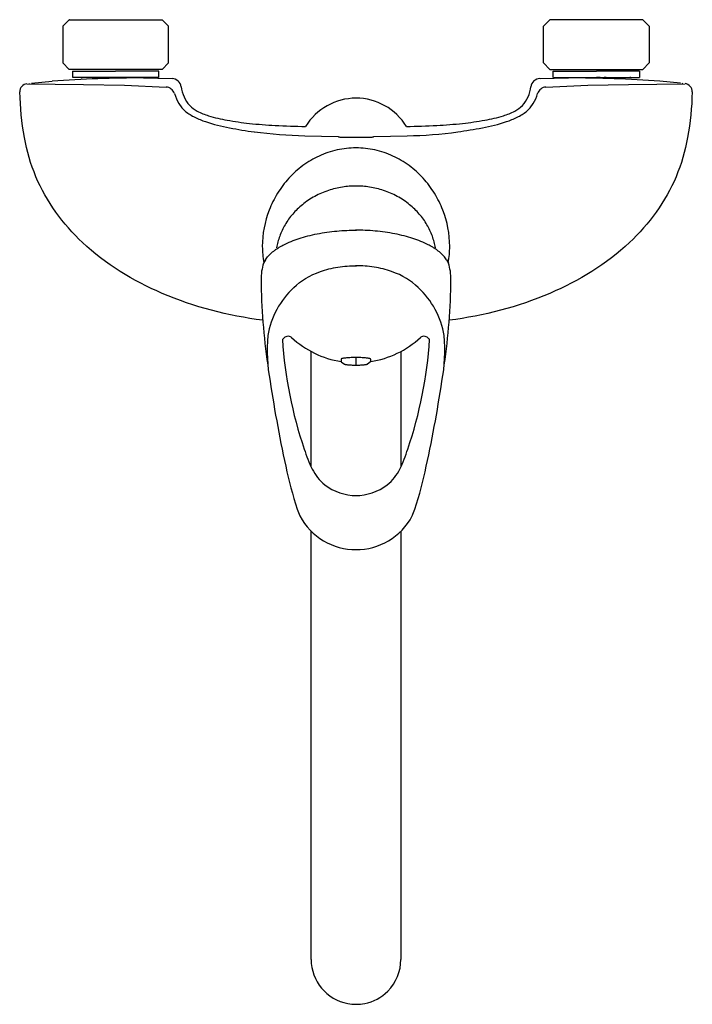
# Model space of a CAD drawing. Header units: millimetres. Extents: x -105 to 105, y -307 to 0.
import ezdxf

# ---------------------------------------------------------------- set-up
doc = ezdxf.new("R2010")
doc.units = ezdxf.units.MM
doc.header["$MEASUREMENT"] = 0
doc.layers.add('PLANNING', color=1, linetype='Continuous')

# ---------------------------------------------------------------- blocks, each defined once
blk = doc.blocks.new('81341250_t')
at = {"layer": 'PLANNING'}
for p, q in [((-89.5, 0), (-91.5, -2)), ((-75, 0), (-60.5, 0)), ((-58.5, -2), (-60.5, 0)), ((58.5, -2), (60.5, 0)), ((75, 0), (60.5, 0)), ((89.5, 0), (91.5, -2)), ((-91.5, -2), (-91.5, -13.5)), ((-58.5, -13.5), (-58.5, -2)), ((58.5, -13.5), (58.5, -2)), ((91.5, -2), (91.5, -13.5)), ((-91.5, -13.5), (-89.5, -15.5)), ((-60.5, -15.5), (-58.5, -13.5)), ((60.5, -15.5), (58.5, -13.5)), ((91.5, -13.5), (89.5, -15.5)), ((-75, -15.5), (-89.5, -15.5)), ((-88.45, -16), (-88.45, -18)), ((-88.45, -16), (-75, -16)), ((-75, -18), (-88.4, -18)), ((-85.77, -18), (-85.44, -18)), ((-78.08, -18), (-77.45, -18)), ((-76.21, -18), (-75, -18)), ((-60.5, -15.5), (-75, -15.5)), ((-61.55, -16), (-75, -16)), ((-61.6, -18), (-75, -18)), ((-66.29, -18.14), (-57.4, -18.37)), ((-61.55, -18), (-61.55, -16)), ((57.4, -18.37), (66.29, -18.14)), ((60.5, -15.5), (75, -15.5)), ((61.55, -18), (61.55, -16)), ((61.55, -16), (75, -16)), ((61.6, -18), (75, -18)), ((75, -15.5), (89.5, -15.5)), ((88.45, -16), (75, -16)), ((76.21, -18), (75, -18)), ((75, -18), (88.4, -18)), ((78.08, -18), (77.45, -18)), ((85.77, -18), (85.44, -18)), ((88.45, -16), (88.45, -18)), ((-102.66, -19.95), (-85.03, -20.17)), ((-101.95, -19.98), (-101.72, -19.85)), ((-101.28, -19.8), (-94.8, -19.18)), ((-85.03, -20.17), (-72.28, -20.41)), ((-72.28, -20.41), (-59.28, -20.99)), ((59.27, -20.99), (72.28, -20.41)), ((72.28, -20.41), (85.02, -20.17)), ((85.02, -20.17), (102.66, -19.95)), ((101.28, -19.8), (94.79, -19.18)), ((101.94, -19.98), (101.72, -19.85)), ((-55.27, -26.14), (-54.31, -27.47)), ((-54.31, -27.47), (-53.18, -28.59)), ((53.17, -28.59), (54.31, -27.47)), ((54.31, -27.47), (55.26, -26.14)), ((-15.95, -36.18), (-5.6, -36.44)), ((-5.6, -36.44), (-5.46, -36.51)), ((-5.46, -36.51), (-5.24, -36.57)), ((-5.24, -36.57), (-5.03, -36.65)), ((-5.03, -36.65), (5.03, -36.65)), ((5.03, -36.65), (5.23, -36.57)), ((5.23, -36.57), (5.45, -36.51)), ((5.45, -36.51), (5.59, -36.44)), ((5.59, -36.44), (15.94, -36.18)), ((-28.27, -74.84), (-28.84, -75.96)), ((28.26, -74.84), (28.83, -75.96)), ((-22.95, -99.73), (-22.78, -99.46)), ((-20.27, -98.96), (-20.09, -99.1)), ((20.26, -98.96), (20.08, -99.1)), ((22.94, -99.73), (22.77, -99.46)), ((-14, -139.45), (-14, -103.45)), ((14, -103.45), (14, -139.43)), ((-4.63, -105.83), (-4.63, -106.62)), ((-4.6, -106.67), (-3.59, -107.37)), ((-4.6, -106.67), (-4.54, -106.71)), ((-0.03, -105.35), (-0.03, -107.69)), ((4.55, -106.67), (3.53, -107.37)), ((4.49, -106.71), (4.55, -106.67)), ((4.57, -106.6), (4.57, -105.83)), ((-14, -293), (-14, -159.49)), ((14, -159.48), (14, -293))]:
    blk.add_line(p, q, dxfattribs=at)
for points in [[(-89.44, 0), (-89.5, 0), (-75, 0)], [(89.44, 0), (89.5, 0), (75, 0)]]:
    blk.add_lwpolyline(points, dxfattribs=at)
for centre, radius, start, end in [((-66.29, -408.14), 389.99, 90, 94.1921), ((-57.53, -21.37), 3, 8.7164, 87.6197), ((57.47, -21.31), 2.95, 91.4776, 172.1863), ((66.29, -408.14), 389.99, 85.8079, 90), ((-102.39, -22.44), 2.5, 96.2756, 181.8556), ((-59.55, -24.09), 3.11, 20.135, 85.0254), ((59.54, -24.09), 3.11, 94.9746, 159.865), ((102.37, -22.44), 2.51, 358.3718, 83.497), ((-44.16, -19.45), 12.97, 195.9646, 211.0801), ((0, -42.9), 18.43, 90.0137, 148.6069), ((0, -42.88), 18.41, 31.3656, 90.0137), ((44.16, -19.45), 12.97, 328.9199, 344.0354), ((-44, -17.34), 14.52, 230.7925, 244.3359), ((-38.12, -5.09), 28.11, 244.3359, 251.777), ((38.11, -5.09), 28.11, 288.223, 295.6641), ((44, -17.34), 14.52, 295.6641, 309.2075), ((-28.61, 23.79), 58.52, 251.777, 259.3383), ((-18.07, 72.54), 108.38, 258.6306, 262.7604), ((8.92, 128.32), 164.88, 277.9473, 280.6617), ((28.6, 23.79), 58.52, 280.6617, 288.223), ((-11.91, 120.99), 157.22, 262.7604, 268.5293), ((14.26, 90.09), 126.28, 270.763, 277.9473), ((-0.04, -67.74), 27.71, 114.4544, 126.6305), ((-0.23, -66.73), 26.71, 102.2268, 114.97), ((0.12, -68.38), 28.4, 90.2578, 102.2268), ((0.11, -66.13), 26.15, 77.2576, 90.2578), ((-0.53, -68.96), 29.06, 65.5456, 77.2576), ((0.03, -67.74), 27.71, 53.3695, 65.5456), ((2.27, -70.85), 31.59, 126.6305, 137.3633), ((-2.28, -70.85), 31.59, 42.6367, 53.3695), ((1.07, -69.74), 29.95, 137.3633, 148.5961), ((-1.08, -69.74), 29.95, 31.4039, 42.6367), ((4.28, -71.7), 33.71, 148.5961, 158.5792), ((-4.29, -71.7), 33.71, 21.4208, 31.4039), ((1.69, -70.68), 30.92, 158.5792, 180.0619), ((-1.69, -70.68), 30.92, 359.9381, 21.4208), ((0.72, -70.68), 29.95, 180.0619, 189.7695), ((-0.72, -70.68), 29.95, 350.2305, 359.9381), ((-14.23, -80.85), 15.4, 161.4822, 180.6246), ((14.22, -80.85), 15.4, 359.3754, 18.5178), ((166.12, -78.88), 195.77, 180.6246, 188.4287), ((-166.13, -78.88), 195.77, 351.5713, 359.3754), ((-2.15, -102.52), 25.65, 132.1727, 170.9921), ((2.14, -102.52), 25.65, 9.0079, 47.8273), ((23.16, -103.28), 50.87, 174.6148, 190.6864), ((108.03, -91.36), 131.25, 183.6578, 198.9018), ((-21.24, -100.62), 1.92, 59.5717, 143.0555), ((-0.07, -77.5), 29.45, 227.1774, 261.0971), ((0.06, -77.5), 29.45, 278.812, 312.8226), ((-108.04, -91.36), 131.25, 341.0982, 356.3422), ((21.23, -100.62), 1.92, 36.9445, 120.4283), ((-23.17, -103.28), 50.87, 349.3136, 5.3852), ((-4.55, -106.61), 0.0743, 184.1227, 231.4272), ((4.5, -106.61), 0.0743, 308.5728, 355.8773), ((388.2, -50.07), 419.72, 188.5831, 192.5073), ((-388.21, -50.07), 419.72, 347.4927, 351.4169), ((20.13, -123.14), 37.83, 196.4881, 206.6404), ((-20.14, -123.14), 37.83, 333.3596, 343.5119), ((90.34, -116.14), 114.62, 192.5073, 199.3903), ((-0.22, -133.35), 15.06, 206.6404, 230.7646), ((0.22, -133.35), 15.06, 309.2354, 333.3596), ((-90.35, -116.14), 114.62, 340.6097, 347.4927), ((0.32, -131.73), 16.66, 232.837, 269.304), ((-0.33, -131.73), 16.66, 270.696, 307.163), ((-14.1, -152.9), 3.9, 199.3903, 208.1591), ((-0.03, -145.37), 19.86, 208.1591, 270.4371), ((0.03, -145.37), 19.86, 269.5629, 331.8409), ((14.09, -152.9), 3.9, 331.8409, 340.6097), ((0, -293), 14, 180, 259.5037), ((-0.09, -292.96), 14.09, 315.1448, 359.8553), ((0.09, -293.19), 13.8, 280.9028, 315.2684), ((-0.03, -293.23), 13.77, 259.483, 270.143), ((-0.06, -292.21), 14.79, 270.2512, 280.7917)]:
    blk.add_arc(centre, radius, start, end, dxfattribs=at)
for points, knots in [([(-54.56, -20.91), (-54.23, -23.04), (-53.01, -26.17), (-49.33, -28.78), (-45.35, -30.28), (-39.86, -31.46), (-32.93, -32.46), (-24.75, -33.04), (-18.9, -33.24), (-15.73, -33.3)], [69.976421, 69.976421, 69.976421, 69.976421, 76.469738, 79.443639, 83.28236, 89.226329, 96.252751, 104.306853, 113.825436, 113.825436, 113.825436, 113.825436]), ([(15.72, -33.3), (18.89, -33.24), (24.74, -33.04), (32.92, -32.46), (39.85, -31.46), (45.34, -30.28), (49.32, -28.78), (53.01, -26.17), (54.26, -23.04), (54.55, -20.91)], [151.39898, 151.39898, 151.39898, 151.39898, 160.917562, 168.971665, 175.998087, 181.942056, 185.780776, 188.754677, 195.247995, 195.247995, 195.247995, 195.247995]), ([(-29.09, -93.71), (-39.89, -92.34), (-60.11, -87.16), (-85.47, -71.81), (-99.16, -53.27), (-103.99, -36.29), (-104.73, -27.32), (-104.89, -22.52)], [-114.620069, -114.620069, -114.620069, -114.620069, -82.010218, -52.425241, -27.064373, -14.363278, 0, 0, 0, 0]), ([(104.88, -22.52), (104.75, -27.32), (103.99, -36.29), (99.15, -53.27), (85.46, -71.81), (60.1, -87.16), (39.88, -92.34), (29.08, -93.71)], [223.216814, 223.216814, 223.216814, 223.216814, 237.580092, 250.281187, 275.642055, 305.227032, 337.836883, 337.836883, 337.836883, 337.836883]), ([(-19.37, -83.51), (-17.25, -81.37), (-14.5, -79.71), (-9.38, -77.92), (-7.53, -77.45), (-3.79, -76.86), (-1.87, -76.7), (0.14, -76.74)], [74.5501532, 74.5501532, 74.5501532, 74.5501532, 75.0501531, 75.0501531, 75.3001532, 75.3001532, 75.5501529, 75.5501529, 75.5501529, 75.5501529]), ([(19.36, -83.51), (17.25, -81.37), (14.49, -79.71), (9.37, -77.92), (7.52, -77.45), (3.79, -76.86), (1.86, -76.7), (-0.14, -76.74)], [74.5501532, 74.5501532, 74.5501532, 74.5501532, 75.0501531, 75.0501531, 75.3001532, 75.3001532, 75.5501529, 75.5501529, 75.5501529, 75.5501529])]:
    blk.add_open_spline(points, degree=3, knots=knots, dxfattribs=at)
for points, weights in [([(0, -51.86), (-21.41, -51.86), (-24.79, -71.09)], [1, 0.738170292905, 0.944462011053]), ([(24.78, -71.09), (21.41, -51.86), (0, -51.86)], [0.944462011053, 0.738170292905, 1]), ([(-28.27, -74.84), (-22.21, -65.63), (0.12, -65.63)], [1, 0.797337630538, 1]), ([(28.26, -74.84), (22.2, -65.63), (-0.13, -65.63)], [1, 0.797337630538, 1]), ([(-0.03, -105.35), (-4.63, -105.35), (-4.63, -105.83)], [1, 0.707106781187, 1]), ([(-3.63, -107.32), (-3.63, -107.69), (-0.03, -107.69)], [1, 0.707106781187, 1]), ([(4.57, -105.83), (4.57, -105.35), (-0.03, -105.35)], [1, 0.707106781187, 1]), ([(-0.03, -107.69), (3.57, -107.69), (3.57, -107.32)], [1, 0.707106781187, 1])]:
    blk.add_rational_spline(points, weights, degree=2, dxfattribs=at)

msp = doc.modelspace()

# ---------------------------------------------------------------- block references
msp.add_blockref('81341250_t', (0, 0))

doc.saveas('drawing.dxf')
